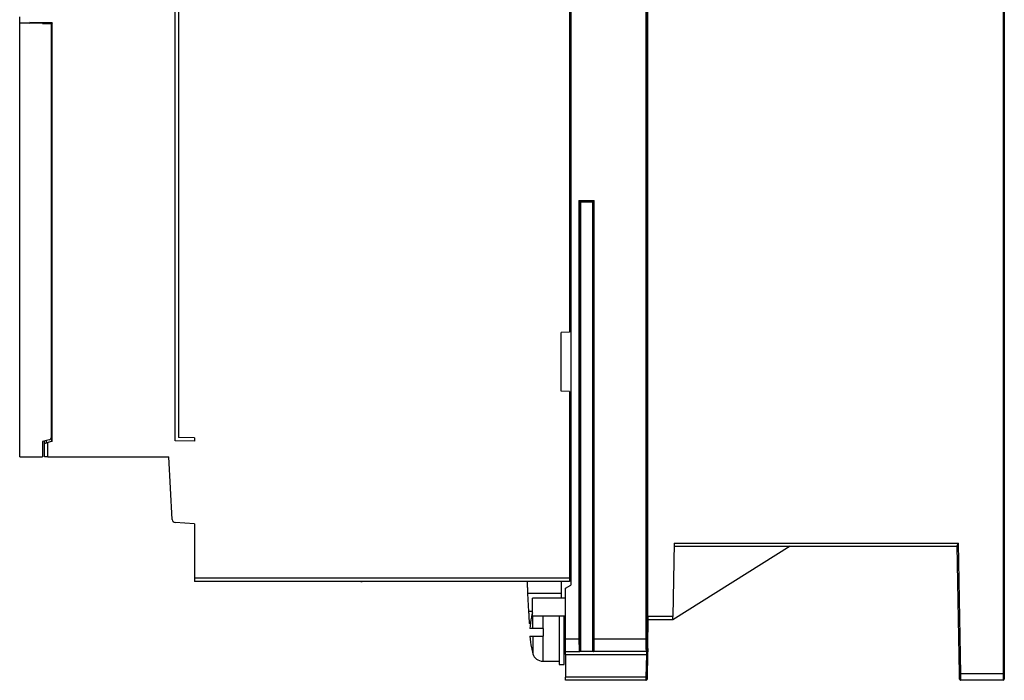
# Model space of a CAD drawing. Header units: inches. Extents: x 179 to 334, y 13 to 209.
# Tile 1 of 2: x 179 to 334, y 13 to 117. Entities that reach past the tile are written whole.
import ezdxf

# ---------------------------------------------------------------- set-up
doc = ezdxf.new("R2010")
doc.units = ezdxf.units.IN
doc.header["$MEASUREMENT"] = 0

# ---------------------------------------------------------------- blocks, each defined once
blk = doc.blocks.new('block 2')
at = {"color": 7, "lineweight": 25}
blk.add_open_spline([(269.17, 17.61), (269.19, 17.6), (269.21, 17.59), (269.23, 17.59), (269.26, 17.59), (269.28, 17.6), (269.3, 17.61)], degree=3, knots=[0, 0, 0, 0, 1, 1, 1, 2, 2, 2, 2], dxfattribs=at)
blk = doc.blocks.new('block 3')
at = {"color": 7, "lineweight": 25}
blk.add_open_spline([(266.95, 17.61), (266.98, 17.6), (267.01, 17.59), (267.03, 17.59), (267.05, 17.59), (267.07, 17.6), (267.09, 17.62)], degree=3, knots=[0, 0, 0, 0, 1, 1, 1, 2, 2, 2, 2], dxfattribs=at)
blk = doc.blocks.new('block 8')
at = {"color": 7, "lineweight": 25}
blk.add_open_spline([(326.64, 13.19), (326.65, 13.17), (326.67, 13.15), (326.68, 13.14), (326.7, 13.14), (326.73, 13.15), (326.75, 13.16)], degree=3, knots=[0, 0, 0, 0, 1, 1, 1, 2, 2, 2, 2], dxfattribs=at)
blk = doc.blocks.new('block 9')
at = {"color": 7, "lineweight": 25}
blk.add_lwpolyline([(326.68, 13.28), (326.67, 13.28)], dxfattribs=at)
blk = doc.blocks.new('block 10')
at = {"color": 7, "lineweight": 25}
blk.add_open_spline([(326.64, 13.26), (326.64, 13.26), (326.64, 13.26), (326.64, 13.26), (326.63, 13.25), (326.62, 13.27), (326.62, 13.28)], degree=3, knots=[0, 0, 0, 0, 1, 1, 1, 2, 2, 2, 2], dxfattribs=at)
blk = doc.blocks.new('block 11')
at = {"color": 7, "lineweight": 25}
blk.add_open_spline([(326.69, 13.14), (326.7, 13.14), (326.71, 13.13), (326.72, 13.12), (326.73, 13.11), (326.74, 13.11), (326.75, 13.1), (326.77, 13.1), (326.78, 13.09), (326.79, 13.09), (326.8, 13.09), (326.82, 13.09), (326.83, 13.09)], degree=3, knots=[0, 0, 0, 0, 1, 1, 1, 2, 2, 2, 3, 3, 3, 4, 4, 4, 4], dxfattribs=at)
blk = doc.blocks.new('block 12')
at = {"color": 7, "lineweight": 25}
blk.add_lwpolyline([(259.63, 23.18), (264.83, 23.18)], dxfattribs=at)
blk = doc.blocks.new('block 13')
at = {"color": 7, "lineweight": 25}
blk.add_lwpolyline([(264.83, 25.96), (259.63, 25.96)], dxfattribs=at)
blk = doc.blocks.new('block 14')
at = {"color": 7, "lineweight": 25}
blk.add_open_spline([(277.63, 13.28), (277.63, 13.28), (277.62, 13.29), (277.62, 13.3), (277.61, 13.3), (277.61, 13.31), (277.6, 13.33), (277.59, 13.34), (277.58, 13.36), (277.57, 13.38)], degree=3, knots=[0, 0, 0, 0, 1, 1, 1, 2, 2, 2, 3, 3, 3, 3], dxfattribs=at)
blk = doc.blocks.new('block 15')
at = {"color": 7, "lineweight": 25}
blk.add_open_spline([(277.43, 13.11), (277.44, 13.11), (277.45, 13.11), (277.46, 13.11), (277.48, 13.11), (277.49, 13.11), (277.5, 13.12), (277.51, 13.12), (277.53, 13.13), (277.54, 13.13), (277.55, 13.14), (277.56, 13.15), (277.57, 13.16)], degree=3, knots=[0, 0, 0, 0, 1, 1, 1, 2, 2, 2, 3, 3, 3, 4, 4, 4, 4], dxfattribs=at)
blk = doc.blocks.new('block 16')
at = {"color": 7, "lineweight": 25}
blk.add_open_spline([(277.62, 13.29), (277.62, 13.31), (277.62, 13.33), (277.62, 13.35), (277.62, 13.37), (277.62, 13.39), (277.62, 13.41), (277.62, 13.43), (277.62, 13.45), (277.62, 13.48), (277.62, 13.5), (277.62, 13.52), (277.62, 13.55)], degree=3, knots=[0, 0, 0, 0, 1, 1, 1, 2, 2, 2, 3, 3, 3, 4, 4, 4, 4], dxfattribs=at)
blk = doc.blocks.new('block 17')
at = {"color": 7, "lineweight": 25}
blk.add_open_spline([(277.5, 13.22), (277.52, 13.2), (277.53, 13.18), (277.54, 13.17), (277.55, 13.16), (277.56, 13.16), (277.57, 13.16), (277.58, 13.16), (277.59, 13.16), (277.6, 13.17), (277.6, 13.17), (277.61, 13.18), (277.62, 13.19)], degree=3, knots=[0, 0, 0, 0, 1, 1, 1, 2, 2, 2, 3, 3, 3, 4, 4, 4, 4], dxfattribs=at)
blk = doc.blocks.new('block 19')
at = {"color": 7, "lineweight": 25}
blk.add_lwpolyline([(263.83, 15.57), (264.63, 15.57)], dxfattribs=at)
blk = doc.blocks.new('block 20')
at = {"color": 7, "lineweight": 25}
blk.add_lwpolyline([(261.24, 16.07), (263.83, 16.07)], dxfattribs=at)
blk = doc.blocks.new('block 21')
at = {"color": 7, "lineweight": 25}
blk.add_open_spline([(259.7, 17.22), (259.9, 16.54), (260.53, 16.07), (261.24, 16.07)], degree=3, dxfattribs=at)
blk = doc.blocks.new('block 22')
at = {"color": 7, "lineweight": 25}
blk.add_open_spline([(259.47, 18.17), (259.54, 17.85), (259.61, 17.54), (259.7, 17.22)], degree=3, dxfattribs=at)
blk = doc.blocks.new('block 23')
at = {"color": 7, "lineweight": 25}
blk.add_open_spline([(259.63, 23.64), (259.57, 23.42), (259.52, 23.2), (259.47, 22.97)], degree=3, dxfattribs=at)
blk = doc.blocks.new('block 24')
at = {"color": 7, "lineweight": 25}
blk.add_lwpolyline([(264.63, 18.07), (264.83, 18.07)], dxfattribs=at)
blk = doc.blocks.new('block 25')
at = {"color": 7, "lineweight": 25}
blk.add_lwpolyline([(264.83, 23.07), (264.63, 23.07)], dxfattribs=at)
blk = doc.blocks.new('block 34')
at = {"color": 7, "lineweight": 25}
blk.add_lwpolyline([(277.63, 192.11), (277.63, 19.57)], dxfattribs=at)
blk = doc.blocks.new('block 35')
at = {"color": 7, "lineweight": 25}
blk.add_lwpolyline([(277.63, 19.57), (277.43, 19.57)], dxfattribs=at)
blk = doc.blocks.new('block 36')
at = {"color": 7, "lineweight": 25}
blk.add_lwpolyline([(277.43, 192.11), (277.43, 19.57)], dxfattribs=at)
blk = doc.blocks.new('block 39')
at = {"color": 7, "lineweight": 25}
blk.add_lwpolyline([(269.32, 19.57), (277.43, 19.57)], dxfattribs=at)
blk = doc.blocks.new('block 40')
at = {"color": 7, "lineweight": 25}
blk.add_lwpolyline([(269.32, 19.57), (269.32, 88.27)], dxfattribs=at)
blk = doc.blocks.new('block 41')
at = {"color": 7, "lineweight": 25}
blk.add_lwpolyline([(266.93, 88.27), (269.32, 88.27)], dxfattribs=at)
blk = doc.blocks.new('block 42')
at = {"color": 7, "lineweight": 25}
blk.add_lwpolyline([(266.93, 88.27), (266.93, 19.57)], dxfattribs=at)
blk = doc.blocks.new('block 43')
at = {"color": 7, "lineweight": 25}
blk.add_lwpolyline([(264.83, 19.57), (266.93, 19.57)], dxfattribs=at)
blk = doc.blocks.new('block 44')
at = {"color": 7, "lineweight": 25}
blk.add_lwpolyline([(264.83, 19.57), (264.83, 27.51)], dxfattribs=at)
blk = doc.blocks.new('block 45')
at = {"color": 7, "lineweight": 25}
blk.add_lwpolyline([(264.83, 27.51), (265.63, 27.97)], dxfattribs=at)
blk = doc.blocks.new('block 46')
at = {"color": 7, "lineweight": 25}
blk.add_lwpolyline([(265.63, 192.11), (265.63, 27.97)], dxfattribs=at)
blk = doc.blocks.new('block 55')
at = {"color": 7, "lineweight": 25}
blk.add_lwpolyline([(269.29, 17.57), (269.3, 17.62)], dxfattribs=at)
blk = doc.blocks.new('block 56')
at = {"color": 7, "lineweight": 25}
blk.add_open_spline([(277.43, 19.18), (277.43, 18.95), (277.43, 18.74), (277.44, 18.54), (277.44, 18.34), (277.44, 18.17), (277.44, 18.02), (277.44, 17.88), (277.45, 17.76), (277.45, 17.69), (277.46, 17.61), (277.46, 17.57), (277.46, 17.57)], degree=3, knots=[0, 0, 0, 0, 1, 1, 1, 2, 2, 2, 3, 3, 3, 4, 4, 4, 4], dxfattribs=at)
blk = doc.blocks.new('block 57')
at = {"color": 7, "lineweight": 25}
blk.add_lwpolyline([(277.46, 17.57), (269.29, 17.57)], dxfattribs=at)
blk = doc.blocks.new('block 58')
at = {"color": 7, "lineweight": 25}
blk.add_lwpolyline([(269.12, 19.57), (269.32, 19.57)], dxfattribs=at)
blk = doc.blocks.new('block 59')
at = {"color": 7, "lineweight": 25}
blk.add_lwpolyline([(269.12, 19.57), (269.12, 88.07)], dxfattribs=at)
blk = doc.blocks.new('block 60')
at = {"color": 7, "lineweight": 25}
blk.add_lwpolyline([(269.12, 88.07), (269.32, 88.27)], dxfattribs=at)
blk = doc.blocks.new('block 61')
at = {"color": 7, "lineweight": 25}
blk.add_lwpolyline([(266.96, 17.62), (266.96, 17.57)], dxfattribs=at)
blk = doc.blocks.new('block 62')
at = {"color": 7, "lineweight": 25}
blk.add_lwpolyline([(264.83, 17.57), (266.96, 17.57)], dxfattribs=at)
blk = doc.blocks.new('block 63')
at = {"color": 7, "lineweight": 25}
blk.add_lwpolyline([(264.83, 17.57), (264.83, 19.57)], dxfattribs=at)
blk = doc.blocks.new('block 64')
at = {"color": 7, "lineweight": 25}
blk.add_lwpolyline([(267.13, 88.07), (267.13, 19.57)], dxfattribs=at)
blk = doc.blocks.new('block 65')
at = {"color": 7, "lineweight": 25}
blk.add_lwpolyline([(267.13, 19.57), (267.13, 19.57), (267.12, 19.57), (267.1, 19.57), (267.07, 19.57), (267.04, 19.57), (267.01, 19.57), (266.97, 19.57), (266.93, 19.57)], dxfattribs=at)
blk = doc.blocks.new('block 66')
at = {"color": 7, "lineweight": 25}
blk.add_lwpolyline([(267.13, 88.07), (266.93, 88.27)], dxfattribs=at)
blk = doc.blocks.new('block 67')
at = {"color": 7, "lineweight": 25}
blk.add_lwpolyline([(183.63, 48.07), (183.63, 50.33)], dxfattribs=at)
blk = doc.blocks.new('block 68')
at = {"color": 7, "lineweight": 25}
blk.add_lwpolyline([(184.31, 50.53), (183.63, 50.33)], dxfattribs=at)
blk = doc.blocks.new('block 69')
at = {"color": 7, "lineweight": 25}
blk.add_lwpolyline([(184.31, 50.53), (184.31, 116.03)], dxfattribs=at)
blk = doc.blocks.new('block 70')
at = {"color": 7, "lineweight": 25}
blk.add_lwpolyline([(184.31, 116.11), (184.31, 116.03)], dxfattribs=at)
blk = doc.blocks.new('block 71')
at = {"color": 7, "lineweight": 25}
blk.add_lwpolyline([(184.31, 116.11), (180.82, 116.15)], dxfattribs=at)
blk = doc.blocks.new('block 72')
at = {"color": 7, "lineweight": 25}
blk.add_lwpolyline([(180.82, 116.15), (180.82, 116.06)], dxfattribs=at)
blk = doc.blocks.new('block 73')
at = {"color": 7, "lineweight": 25}
blk.add_lwpolyline([(179.23, 116.07), (180.82, 116.06)], dxfattribs=at)
blk = doc.blocks.new('block 74')
at = {"color": 7, "lineweight": 25}
blk.add_lwpolyline([(179.23, 116.07), (179.23, 117.02)], dxfattribs=at)
blk = doc.blocks.new('block 78')
at = {"color": 7, "lineweight": 25}
blk.add_lwpolyline([(203.63, 50.6), (203.63, 208.57)], dxfattribs=at)
blk = doc.blocks.new('block 79')
at = {"color": 7, "lineweight": 25}
blk.add_lwpolyline([(206.63, 50.54), (203.63, 50.6)], dxfattribs=at)
blk = doc.blocks.new('block 80')
at = {"color": 7, "lineweight": 25}
blk.add_lwpolyline([(206.63, 51.07), (206.63, 50.54)], dxfattribs=at)
blk = doc.blocks.new('block 81')
at = {"color": 7, "lineweight": 25}
blk.add_lwpolyline([(206.63, 51.07), (204.13, 51.11)], dxfattribs=at)
blk = doc.blocks.new('block 82')
at = {"color": 7, "lineweight": 25}
blk.add_lwpolyline([(204.13, 208.07), (204.13, 51.11)], dxfattribs=at)
blk = doc.blocks.new('block 90')
at = {"color": 7, "lineweight": 25}
blk.add_lwpolyline([(265.43, 149.72), (265.43, 67.62)], dxfattribs=at)
blk = doc.blocks.new('block 91')
at = {"color": 7, "lineweight": 25}
blk.add_lwpolyline([(265.43, 67.62), (264.13, 67.55)], dxfattribs=at)
blk = doc.blocks.new('block 92')
at = {"color": 7, "lineweight": 25}
blk.add_lwpolyline([(264.13, 58.39), (264.13, 67.55)], dxfattribs=at)
blk = doc.blocks.new('block 93')
at = {"color": 7, "lineweight": 25}
blk.add_lwpolyline([(265.43, 58.32), (264.13, 58.39)], dxfattribs=at)
blk = doc.blocks.new('block 94')
at = {"color": 7, "lineweight": 25}
blk.add_lwpolyline([(265.43, 58.32), (265.43, 29.07)], dxfattribs=at)
blk = doc.blocks.new('block 95')
at = {"color": 7, "lineweight": 25}
blk.add_lwpolyline([(265.43, 29.07), (206.63, 29.07)], dxfattribs=at)
blk = doc.blocks.new('block 96')
at = {"color": 7, "lineweight": 25}
blk.add_lwpolyline([(206.63, 37.57), (206.63, 29.07)], dxfattribs=at)
blk = doc.blocks.new('block 97')
at = {"color": 7, "lineweight": 25}
blk.add_lwpolyline([(206.63, 37.57), (203.61, 37.78)], dxfattribs=at)
blk = doc.blocks.new('block 98')
at = {"color": 7, "lineweight": 25}
blk.add_open_spline([(203.14, 38.25), (203.16, 38), (203.35, 37.8), (203.61, 37.78)], degree=3, dxfattribs=at)
blk = doc.blocks.new('block 99')
at = {"color": 7, "lineweight": 25}
blk.add_lwpolyline([(203.14, 38.25), (202.63, 48.07)], dxfattribs=at)
blk = doc.blocks.new('block 100')
at = {"color": 7, "lineweight": 25}
blk.add_lwpolyline([(183.63, 48.07), (202.63, 48.07)], dxfattribs=at)
blk = doc.blocks.new('block 113')
at = {"color": 7, "lineweight": 25}
blk.add_open_spline([(269.09, 17.77), (269.1, 17.77), (269.1, 17.79), (269.1, 17.83), (269.1, 17.86), (269.11, 17.92), (269.11, 17.98), (269.11, 18.12), (269.12, 18.3), (269.12, 18.49), (269.12, 18.67), (269.12, 18.86), (269.12, 19.05), (269.12, 19.23), (269.12, 19.41), (269.12, 19.57)], degree=3, knots=[0, 0, 0, 0, 1, 1, 1, 2, 2, 2, 3, 3, 3, 4, 4, 4, 5, 5, 5, 5], dxfattribs=at)
blk = doc.blocks.new('block 114')
at = {"color": 7, "lineweight": 25}
blk.add_open_spline([(269.18, 17.61), (269.17, 17.62), (269.16, 17.62), (269.15, 17.63), (269.13, 17.65), (269.12, 17.67), (269.11, 17.69), (269.1, 17.72), (269.1, 17.74), (269.09, 17.77)], degree=3, knots=[0, 0, 0, 0, 1, 1, 1, 2, 2, 2, 3, 3, 3, 3], dxfattribs=at)
blk = doc.blocks.new('block 115')
at = {"color": 7, "lineweight": 25}
blk.add_open_spline([(267.13, 19.57), (267.13, 19.41), (267.13, 19.23), (267.13, 19.05), (267.13, 18.86), (267.14, 18.67), (267.14, 18.49), (267.14, 18.3), (267.14, 18.12), (267.15, 17.98), (267.15, 17.92), (267.15, 17.86), (267.16, 17.83), (267.16, 17.79), (267.16, 17.77), (267.16, 17.77)], degree=3, knots=[0, 0, 0, 0, 1, 1, 1, 2, 2, 2, 3, 3, 3, 4, 4, 4, 5, 5, 5, 5], dxfattribs=at)
blk = doc.blocks.new('block 116')
at = {"color": 7, "lineweight": 25}
blk.add_open_spline([(267.16, 17.77), (267.16, 17.74), (267.16, 17.72), (267.15, 17.69), (267.14, 17.67), (267.12, 17.65), (267.1, 17.63), (267.1, 17.62), (267.09, 17.62), (267.08, 17.61)], degree=3, knots=[0, 0, 0, 0, 1, 1, 1, 2, 2, 2, 3, 3, 3, 3], dxfattribs=at)
blk = doc.blocks.new('block 117')
at = {"color": 7, "lineweight": 25}
blk.add_open_spline([(277.63, 19.57), (277.63, 19.24), (277.63, 18.96), (277.64, 18.73), (277.64, 18.49), (277.64, 18.31), (277.64, 18.18), (277.65, 18.04), (277.65, 17.95), (277.65, 17.88), (277.65, 17.85), (277.66, 17.82), (277.66, 17.8), (277.66, 17.78), (277.66, 17.77), (277.66, 17.77)], degree=3, knots=[0, 0, 0, 0, 1, 1, 1, 2, 2, 2, 3, 3, 3, 4, 4, 4, 5, 5, 5, 5], dxfattribs=at)
blk = doc.blocks.new('block 118')
at = {"color": 7, "lineweight": 25}
blk.add_open_spline([(277.46, 17.57), (277.57, 17.57), (277.66, 17.66), (277.66, 17.77)], degree=3, dxfattribs=at)
blk = doc.blocks.new('block 123')
at = {"color": 7, "lineweight": 25}
blk.add_lwpolyline([(184.23, 116.03), (184.31, 116.11)], dxfattribs=at)
blk = doc.blocks.new('block 124')
at = {"color": 7, "lineweight": 25}
blk.add_lwpolyline([(182.83, 116.04), (184.23, 116.03)], dxfattribs=at)
blk = doc.blocks.new('block 128')
at = {"color": 7, "lineweight": 25}
blk.add_lwpolyline([(267.13, 88.07), (269.12, 88.07)], dxfattribs=at)
blk = doc.blocks.new('block 130')
at = {"color": 7, "lineweight": 25}
blk.add_lwpolyline([(206.63, 29.07), (206.63, 28.57)], dxfattribs=at)
blk = doc.blocks.new('block 131')
at = {"color": 7, "lineweight": 25}
blk.add_lwpolyline([(265.43, 29.07), (265.43, 28.57)], dxfattribs=at)
blk = doc.blocks.new('block 132')
at = {"color": 7, "lineweight": 25}
blk.add_lwpolyline([(265.43, 28.57), (206.63, 28.57)], dxfattribs=at)
blk = doc.blocks.new('block 139')
at = {"color": 7, "lineweight": 25}
blk.add_open_spline([(183.13, 50.19), (183.13, 50.19), (183.35, 50.25), (183.63, 50.33)], degree=3, dxfattribs=at)
blk = doc.blocks.new('block 140')
at = {"color": 7, "lineweight": 25}
blk.add_lwpolyline([(183.13, 48.07), (183.13, 50.19)], dxfattribs=at)
blk = doc.blocks.new('block 141')
at = {"color": 7, "lineweight": 25}
blk.add_lwpolyline([(183.63, 48.07), (183.13, 48.07)], dxfattribs=at)
blk = doc.blocks.new('block 142')
at = {"color": 7, "lineweight": 25}
blk.add_lwpolyline([(183.13, 50.21), (183.13, 50.19)], dxfattribs=at)
blk = doc.blocks.new('block 143')
at = {"color": 7, "lineweight": 25}
blk.add_lwpolyline([(183.13, 50.21), (183.43, 50.29)], dxfattribs=at)
blk = doc.blocks.new('block 144')
at = {"color": 7, "lineweight": 25}
blk.add_lwpolyline([(183.43, 50.29), (184.23, 50.52)], dxfattribs=at)
blk = doc.blocks.new('block 145')
at = {"color": 7, "lineweight": 25}
blk.add_lwpolyline([(184.23, 50.52), (184.31, 50.53)], dxfattribs=at)
blk = doc.blocks.new('block 146')
at = {"color": 7, "lineweight": 25}
blk.add_lwpolyline([(184.23, 116.03), (184.23, 115.98)], dxfattribs=at)
blk = doc.blocks.new('block 147')
at = {"color": 7, "lineweight": 25}
blk.add_lwpolyline([(184.23, 51.22), (184.23, 50.52)], dxfattribs=at)
blk = doc.blocks.new('block 148')
at = {"color": 7, "lineweight": 25}
blk.add_lwpolyline([(184.23, 116.03), (184.31, 116.03)], dxfattribs=at)
blk = doc.blocks.new('block 153')
at = {"color": 7, "lineweight": 25}
blk.add_lwpolyline([(267.16, 88.04), (267.13, 88.07)], dxfattribs=at)
blk = doc.blocks.new('block 154')
at = {"color": 7, "lineweight": 25}
blk.add_lwpolyline([(267.16, 88.04), (267.16, 17.77)], dxfattribs=at)
blk = doc.blocks.new('block 155')
at = {"color": 7, "lineweight": 25}
blk.add_lwpolyline([(269.09, 17.77), (269.09, 88.04)], dxfattribs=at)
blk = doc.blocks.new('block 156')
at = {"color": 7, "lineweight": 25}
blk.add_lwpolyline([(269.09, 88.04), (269.12, 88.07)], dxfattribs=at)
blk = doc.blocks.new('block 157')
at = {"color": 7, "lineweight": 25}
blk.add_lwpolyline([(277.66, 17.77), (277.72, 17.77)], dxfattribs=at)
blk = doc.blocks.new('block 167')
at = {"color": 7, "lineweight": 25}
blk.add_lwpolyline([(277.72, 18.07), (277.72, 184.1)], dxfattribs=at)
blk = doc.blocks.new('block 168')
at = {"color": 7, "lineweight": 25}
blk.add_lwpolyline([(277.72, 18.07), (277.71, 17.77)], dxfattribs=at)
blk = doc.blocks.new('block 170')
at = {"color": 7, "lineweight": 25}
blk.add_lwpolyline([(269.09, 88.04), (267.16, 88.04)], dxfattribs=at)
blk = doc.blocks.new('block 173')
at = {"color": 7, "lineweight": 25}
blk.add_lwpolyline([(265.63, 114.52), (265.43, 114.52)], dxfattribs=at)
blk = doc.blocks.new('block 174')
at = {"color": 7, "lineweight": 25}
blk.add_lwpolyline([(265.63, 91.12), (265.43, 91.12)], dxfattribs=at)
blk = doc.blocks.new('block 175')
at = {"color": 7, "lineweight": 25}
blk.add_lwpolyline([(265.43, 30.12), (265.63, 30.12)], dxfattribs=at)
blk = doc.blocks.new('block 176')
at = {"color": 7, "lineweight": 25}
blk.add_lwpolyline([(183.43, 50.29), (183.43, 50.63)], dxfattribs=at)
blk = doc.blocks.new('block 177')
at = {"color": 7, "lineweight": 25}
blk.add_lwpolyline([(183.13, 50.21), (183.13, 50.55)], dxfattribs=at)
blk = doc.blocks.new('block 178')
at = {"color": 7, "lineweight": 25}
blk.add_lwpolyline([(265.43, 101.22), (265.63, 101.22)], dxfattribs=at)
blk = doc.blocks.new('block 179')
at = {"color": 7, "lineweight": 25}
blk.add_open_spline([(265.63, 101.26), (265.58, 101.28), (265.52, 101.29), (265.43, 101.31)], degree=3, dxfattribs=at)
blk = doc.blocks.new('block 180')
at = {"color": 7, "lineweight": 25}
blk.add_open_spline([(265.43, 92.83), (265.52, 92.85), (265.58, 92.86), (265.63, 92.88)], degree=3, dxfattribs=at)
blk = doc.blocks.new('block 181')
at = {"color": 7, "lineweight": 25}
blk.add_lwpolyline([(265.63, 92.92), (265.43, 92.92)], dxfattribs=at)
blk = doc.blocks.new('block 182')
at = {"color": 7, "lineweight": 25}
blk.add_lwpolyline([(265.63, 102.07), (265.43, 102.07)], dxfattribs=at)
blk = doc.blocks.new('block 183')
at = {"color": 7, "lineweight": 25}
blk.add_lwpolyline([(265.63, 92.07), (265.43, 92.07)], dxfattribs=at)
blk = doc.blocks.new('block 184')
at = {"color": 7, "lineweight": 25}
blk.add_open_spline([(277.71, 17.77), (277.71, 17.72), (277.69, 17.67), (277.65, 17.63), (277.62, 17.59), (277.56, 17.57), (277.51, 17.57)], degree=3, knots=[0, 0, 0, 0, 1, 1, 1, 2, 2, 2, 2], dxfattribs=at)
blk = doc.blocks.new('block 185')
at = {"color": 7, "lineweight": 25}
blk.add_lwpolyline([(277.46, 17.57), (277.51, 17.57)], dxfattribs=at)
blk = doc.blocks.new('block 186')
at = {"color": 7, "lineweight": 25}
blk.add_lwpolyline([(269.29, 17.57), (266.96, 17.57)], dxfattribs=at)
blk = doc.blocks.new('block 187')
at = {"color": 7, "lineweight": 25}
blk.add_lwpolyline([(208.93, 28.57), (208.93, 28.57)], dxfattribs=at)
blk = doc.blocks.new('block 188')
at = {"color": 7, "lineweight": 25}
blk.add_lwpolyline([(208.93, 28.57), (207.93, 28.57)], dxfattribs=at)
blk = doc.blocks.new('block 189')
at = {"color": 7, "lineweight": 25}
blk.add_lwpolyline([(207.93, 28.57), (207.93, 28.57)], dxfattribs=at)
blk = doc.blocks.new('block 192')
at = {"color": 7, "lineweight": 25}
blk.add_lwpolyline([(281.64, 23.07), (277.8, 23.07)], dxfattribs=at)
blk = doc.blocks.new('block 196')
at = {"color": 7, "lineweight": 25}
blk.add_lwpolyline([(333.43, 203.07), (333.43, 14.07)], dxfattribs=at)
blk = doc.blocks.new('block 197')
at = {"color": 7, "lineweight": 25}
blk.add_lwpolyline([(333.43, 14.07), (326.81, 14.07)], dxfattribs=at)
blk = doc.blocks.new('block 198')
at = {"color": 7, "lineweight": 25}
blk.add_lwpolyline([(326.81, 14.07), (326.45, 34.57)], dxfattribs=at)
blk = doc.blocks.new('block 199')
at = {"color": 7, "lineweight": 25}
blk.add_lwpolyline([(281.84, 34.57), (326.45, 34.57)], dxfattribs=at)
blk = doc.blocks.new('block 200')
at = {"color": 7, "lineweight": 25}
blk.add_lwpolyline([(281.84, 34.57), (281.64, 23.07)], dxfattribs=at)
blk = doc.blocks.new('block 201')
at = {"color": 7, "lineweight": 25}
blk.add_lwpolyline([(277.72, 18.07), (277.8, 23.07)], dxfattribs=at)
blk = doc.blocks.new('block 202')
at = {"color": 7, "lineweight": 25}
blk.add_lwpolyline([(333.43, 14.07), (333.43, 13.07)], dxfattribs=at)
blk = doc.blocks.new('block 203')
at = {"color": 7, "lineweight": 25}
blk.add_lwpolyline([(333.43, 13.07), (326.82, 13.07)], dxfattribs=at)
blk = doc.blocks.new('block 204')
at = {"color": 7, "lineweight": 25}
blk.add_open_spline([(326.82, 13.07), (326.82, 13.07), (326.82, 13.1), (326.82, 13.15), (326.82, 13.2), (326.82, 13.27), (326.82, 13.36), (326.82, 13.46), (326.82, 13.57), (326.82, 13.69), (326.81, 13.81), (326.81, 13.94), (326.81, 14.07)], degree=3, knots=[0, 0, 0, 0, 1, 1, 1, 2, 2, 2, 3, 3, 3, 4, 4, 4, 4], dxfattribs=at)
blk = doc.blocks.new('block 205')
at = {"color": 7, "lineweight": 25}
blk.add_lwpolyline([(326.61, 14.07), (326.81, 14.07)], dxfattribs=at)
blk = doc.blocks.new('block 206')
at = {"color": 7, "lineweight": 25}
blk.add_lwpolyline([(326.61, 14.07), (326.26, 34.17)], dxfattribs=at)
blk = doc.blocks.new('block 207')
at = {"color": 7, "lineweight": 25}
blk.add_open_spline([(326.26, 34.17), (326.26, 34.18), (326.26, 34.19), (326.26, 34.2), (326.26, 34.21), (326.27, 34.22), (326.27, 34.23), (326.27, 34.24), (326.28, 34.25), (326.28, 34.27), (326.29, 34.28), (326.3, 34.29), (326.3, 34.31), (326.31, 34.32), (326.32, 34.34), (326.33, 34.36), (326.34, 34.37), (326.34, 34.39), (326.35, 34.41), (326.36, 34.42), (326.38, 34.44), (326.39, 34.46), (326.4, 34.48), (326.4, 34.49), (326.41, 34.51), (326.43, 34.53), (326.44, 34.55), (326.45, 34.57)], degree=3, knots=[0, 0, 0, 0, 1, 1, 1, 2, 2, 2, 3, 3, 3, 4, 4, 4, 5, 5, 5, 6, 6, 6, 7, 7, 7, 8, 8, 8, 9, 9, 9, 9], dxfattribs=at)
blk = doc.blocks.new('block 208')
at = {"color": 7, "lineweight": 25}
blk.add_open_spline([(326.62, 13.31), (326.62, 13.31), (326.62, 13.31), (326.62, 13.32), (326.62, 13.34), (326.62, 13.41), (326.62, 13.49), (326.62, 13.54), (326.62, 13.59), (326.62, 13.64), (326.62, 13.7), (326.62, 13.76), (326.61, 13.83), (326.61, 13.9), (326.61, 13.99), (326.61, 14.07)], degree=3, knots=[0, 0, 0, 0, 1, 1, 1, 2, 2, 2, 3, 3, 3, 4, 4, 4, 5, 5, 5, 5], dxfattribs=at)
blk = doc.blocks.new('block 209')
at = {"color": 7, "lineweight": 25}
blk.add_open_spline([(326.62, 13.27), (326.63, 13.16), (326.72, 13.07), (326.82, 13.07)], degree=3, dxfattribs=at)
blk = doc.blocks.new('block 210')
at = {"color": 7, "lineweight": 25}
blk.add_lwpolyline([(281.83, 34.07), (326.26, 34.07)], dxfattribs=at)
blk = doc.blocks.new('block 212')
at = {"color": 7, "lineweight": 25}
blk.add_lwpolyline([(333.63, 203.07), (333.63, 14.07)], dxfattribs=at)
blk = doc.blocks.new('block 213')
at = {"color": 7, "lineweight": 25}
blk.add_lwpolyline([(333.63, 14.07), (333.43, 14.07)], dxfattribs=at)
blk = doc.blocks.new('block 214')
at = {"color": 7, "lineweight": 25}
blk.add_lwpolyline([(333.63, 14.07), (333.63, 13.27)], dxfattribs=at)
blk = doc.blocks.new('block 215')
at = {"color": 7, "lineweight": 25}
blk.add_open_spline([(333.43, 13.07), (333.54, 13.07), (333.63, 13.16), (333.63, 13.27)], degree=3, dxfattribs=at)
blk = doc.blocks.new('block 233')
at = {"color": 7, "lineweight": 25}
blk.add_lwpolyline([(281.63, 22.57), (277.79, 22.57)], dxfattribs=at)
blk = doc.blocks.new('block 234')
at = {"color": 7, "lineweight": 25}
blk.add_open_spline([(281.63, 22.57), (281.63, 22.57), (281.63, 22.58), (281.63, 22.61), (281.63, 22.63), (281.63, 22.67), (281.63, 22.72), (281.63, 22.77), (281.63, 22.82), (281.63, 22.89), (281.63, 22.95), (281.64, 23.01), (281.64, 23.07)], degree=3, knots=[0, 0, 0, 0, 1, 1, 1, 2, 2, 2, 3, 3, 3, 4, 4, 4, 4], dxfattribs=at)
blk = doc.blocks.new('block 241')
at = {"color": 7, "lineweight": 25}
blk.add_lwpolyline([(265.43, 29.93), (265.63, 29.93)], dxfattribs=at)
blk = doc.blocks.new('block 247')
at = {"color": 7, "lineweight": 25}
blk.add_lwpolyline([(259.63, 24.57), (259.63, 25.96)], dxfattribs=at)
blk = doc.blocks.new('block 248')
at = {"color": 7, "lineweight": 25}
blk.add_lwpolyline([(259.63, 23.18), (259.63, 24.57)], dxfattribs=at)
blk = doc.blocks.new('block 255')
at = {"color": 7, "lineweight": 25}
blk.add_open_spline([(277.51, 17.57), (277.51, 17.57), (277.51, 17.52), (277.51, 17.43), (277.5, 17.35), (277.5, 17.22), (277.5, 17.1)], degree=3, knots=[0, 0, 0, 0, 1, 1, 1, 2, 2, 2, 2], dxfattribs=at)
blk = doc.blocks.new('block 256')
at = {"color": 7, "lineweight": 25}
blk.add_lwpolyline([(264.83, 17.1), (277.5, 17.1)], dxfattribs=at)
blk = doc.blocks.new('block 257')
at = {"color": 7, "lineweight": 25}
blk.add_lwpolyline([(277.46, 17.57), (277.51, 17.57)], dxfattribs=at)
blk = doc.blocks.new('block 258')
at = {"color": 7, "lineweight": 25}
blk.add_lwpolyline([(264.83, 17.1), (264.83, 17.57)], dxfattribs=at)
blk = doc.blocks.new('block 259')
at = {"color": 7, "lineweight": 25}
blk.add_open_spline([(277.5, 17.1), (277.57, 17.09), (277.63, 17.09), (277.7, 17.1)], degree=3, dxfattribs=at)
blk = doc.blocks.new('block 260')
at = {"color": 7, "lineweight": 25}
blk.add_open_spline([(277.71, 17.72), (277.71, 17.69), (277.71, 17.65), (277.71, 17.61), (277.71, 17.57), (277.71, 17.52), (277.7, 17.47), (277.7, 17.43), (277.7, 17.37), (277.7, 17.31), (277.7, 17.25), (277.7, 17.18), (277.7, 17.1)], degree=3, knots=[0, 0, 0, 0, 1, 1, 1, 2, 2, 2, 3, 3, 3, 4, 4, 4, 4], dxfattribs=at)
blk = doc.blocks.new('block 270')
at = {"color": 7, "lineweight": 25}
blk.add_lwpolyline([(277.5, 17.1), (277.44, 13.54)], dxfattribs=at)
blk = doc.blocks.new('block 271')
at = {"color": 7, "lineweight": 25}
blk.add_lwpolyline([(277.44, 13.54), (264.83, 13.54)], dxfattribs=at)
blk = doc.blocks.new('block 272')
at = {"color": 7, "lineweight": 25}
blk.add_lwpolyline([(264.83, 17.1), (264.83, 13.54)], dxfattribs=at)
blk = doc.blocks.new('block 273')
at = {"color": 7, "lineweight": 25}
blk.add_open_spline([(277.44, 13.54), (277.5, 13.54), (277.57, 13.54), (277.64, 13.55)], degree=3, dxfattribs=at)
blk = doc.blocks.new('block 274')
at = {"color": 7, "lineweight": 25}
blk.add_lwpolyline([(277.7, 17.1), (277.64, 13.55)], dxfattribs=at)
blk = doc.blocks.new('block 275')
at = {"color": 7, "lineweight": 25}
blk.add_open_spline([(277.44, 13.54), (277.43, 13.42), (277.43, 13.3), (277.43, 13.21), (277.43, 13.12), (277.43, 13.07), (277.43, 13.07)], degree=3, knots=[0, 0, 0, 0, 1, 1, 1, 2, 2, 2, 2], dxfattribs=at)
blk = doc.blocks.new('block 276')
at = {"color": 7, "lineweight": 25}
blk.add_lwpolyline([(277.43, 13.07), (264.83, 13.07)], dxfattribs=at)
blk = doc.blocks.new('block 277')
at = {"color": 7, "lineweight": 25}
blk.add_lwpolyline([(264.83, 13.07), (264.83, 13.54)], dxfattribs=at)
blk = doc.blocks.new('block 281')
at = {"color": 7, "lineweight": 25}
blk.add_open_spline([(277.43, 13.07), (277.54, 13.07), (277.63, 13.16), (277.63, 13.27)], degree=3, dxfattribs=at)
blk = doc.blocks.new('block 282')
at = {"color": 7, "lineweight": 25}
blk.add_open_spline([(277.64, 13.55), (277.64, 13.52), (277.64, 13.5), (277.63, 13.47), (277.63, 13.44), (277.63, 13.41), (277.63, 13.38), (277.63, 13.32), (277.63, 13.27), (277.63, 13.27)], degree=3, knots=[0, 0, 0, 0, 1, 1, 1, 2, 2, 2, 3, 3, 3, 3], dxfattribs=at)
blk = doc.blocks.new('block 287')
at = {"color": 7, "lineweight": 25}
blk.add_lwpolyline([(326.61, 14.07), (326.55, 17.57)], dxfattribs=at)
blk = doc.blocks.new('block 296')
at = {"color": 7, "lineweight": 25}
blk.add_lwpolyline([(263.83, 23.18), (263.83, 15.57)], dxfattribs=at)
blk = doc.blocks.new('block 297')
at = {"color": 7, "lineweight": 25}
blk.add_lwpolyline([(264.63, 20.57), (264.63, 23.18)], dxfattribs=at)
blk = doc.blocks.new('block 298')
at = {"color": 7, "lineweight": 25}
blk.add_lwpolyline([(264.63, 15.57), (264.63, 20.57)], dxfattribs=at)
blk = doc.blocks.new('block 299')
at = {"color": 7, "lineweight": 25}
blk.add_lwpolyline([(261.33, 21.17), (261.24, 21.17)], dxfattribs=at)
blk = doc.blocks.new('block 300')
at = {"color": 7, "lineweight": 25}
blk.add_lwpolyline([(261.24, 19.97), (261.33, 19.97)], dxfattribs=at)
blk = doc.blocks.new('block 301')
at = {"color": 7, "lineweight": 25}
blk.add_lwpolyline([(261.33, 21.17), (261.33, 19.97)], dxfattribs=at)
blk = doc.blocks.new('block 302')
at = {"color": 7, "lineweight": 25}
blk.add_open_spline([(259.7, 19.97), (259.72, 19.97), (259.73, 19.97), (259.74, 19.97), (259.76, 19.97), (259.78, 19.97), (259.79, 19.97), (259.81, 19.97), (259.83, 19.97), (259.85, 19.97), (259.87, 19.97), (259.9, 19.97), (259.92, 19.97), (259.97, 19.97), (260.02, 19.97), (260.08, 19.97), (260.14, 19.97), (260.21, 19.97), (260.28, 19.97), (260.34, 19.97), (260.42, 19.97), (260.49, 19.97), (260.57, 19.97), (260.65, 19.97), (260.73, 19.97), (260.81, 19.97), (260.9, 19.97), (260.98, 19.97), (261.07, 19.97), (261.15, 19.97), (261.24, 19.97)], degree=3, knots=[0, 0, 0, 0, 1, 1, 1, 2, 2, 2, 3, 3, 3, 4, 4, 4, 5, 5, 5, 6, 6, 6, 7, 7, 7, 8, 8, 8, 9, 9, 9, 10, 10, 10, 10], dxfattribs=at)
blk = doc.blocks.new('block 303')
at = {"color": 7, "lineweight": 25}
blk.add_open_spline([(261.24, 21.17), (261.2, 21.17), (261.15, 21.17), (261.11, 21.17), (261.07, 21.17), (261.03, 21.17), (260.98, 21.17), (260.94, 21.17), (260.9, 21.17), (260.86, 21.17), (260.81, 21.17), (260.77, 21.17), (260.73, 21.17), (260.65, 21.17), (260.57, 21.17), (260.5, 21.17), (260.42, 21.17), (260.35, 21.17), (260.28, 21.17), (260.21, 21.17), (260.14, 21.17), (260.09, 21.17), (260.03, 21.17), (259.97, 21.17), (259.92, 21.17), (259.87, 21.17), (259.83, 21.17), (259.79, 21.17), (259.76, 21.17), (259.73, 21.17), (259.7, 21.17)], degree=3, knots=[0, 0, 0, 0, 1, 1, 1, 2, 2, 2, 3, 3, 3, 4, 4, 4, 5, 5, 5, 6, 6, 6, 7, 7, 7, 8, 8, 8, 9, 9, 9, 10, 10, 10, 10], dxfattribs=at)
blk = doc.blocks.new('block 305')
at = {"color": 7, "lineweight": 25}
blk.add_lwpolyline([(259.47, 18.17), (259.48, 18.17)], dxfattribs=at)
blk = doc.blocks.new('block 306')
at = {"color": 7, "lineweight": 25}
blk.add_open_spline([(259.25, 19.97), (259.28, 19.37), (259.35, 18.76), (259.48, 18.17)], degree=3, dxfattribs=at)
blk = doc.blocks.new('block 307')
at = {"color": 7, "lineweight": 25}
blk.add_lwpolyline([(259.25, 19.97), (259.7, 19.97)], dxfattribs=at)
blk = doc.blocks.new('block 308')
at = {"color": 7, "lineweight": 25}
blk.add_open_spline([(259.48, 22.97), (259.35, 22.38), (259.28, 21.78), (259.25, 21.17)], degree=3, dxfattribs=at)
blk = doc.blocks.new('block 309')
at = {"color": 7, "lineweight": 25}
blk.add_lwpolyline([(259.48, 22.97), (259.47, 22.97)], dxfattribs=at)
blk = doc.blocks.new('block 310')
at = {"color": 7, "lineweight": 25}
blk.add_lwpolyline([(259.7, 21.17), (259.25, 21.17)], dxfattribs=at)
blk = doc.blocks.new('block 311')
at = {"color": 7, "lineweight": 25}
blk.add_lwpolyline([(300.03, 34.07), (281.63, 22.57)], dxfattribs=at)
blk = doc.blocks.new('block 312')
at = {"color": 7, "lineweight": 25}
blk.add_open_spline([(258.78, 28.57), (258.78, 28.57), (258.78, 28.53), (258.79, 28.44), (258.79, 28.35), (258.8, 28.2), (258.81, 28.02), (258.82, 27.84), (258.83, 27.62), (258.84, 27.38), (258.86, 27.15), (258.87, 26.9), (258.88, 26.68)], degree=3, knots=[0, 0, 0, 0, 1, 1, 1, 2, 2, 2, 3, 3, 3, 4, 4, 4, 4], dxfattribs=at)
blk = doc.blocks.new('block 313')
at = {"color": 7, "lineweight": 25}
blk.add_lwpolyline([(264.13, 26.68), (258.88, 26.68)], dxfattribs=at)
blk = doc.blocks.new('block 314')
at = {"color": 7, "lineweight": 25}
blk.add_lwpolyline([(264.13, 28.57), (264.13, 26.68)], dxfattribs=at)
blk = doc.blocks.new('block 315')
at = {"color": 7, "lineweight": 25}
blk.add_lwpolyline([(258.88, 26.68), (259.03, 23.87)], dxfattribs=at)
blk = doc.blocks.new('block 316')
at = {"color": 7, "lineweight": 25}
blk.add_lwpolyline([(264.13, 26.68), (264.13, 25.96)], dxfattribs=at)
blk = doc.blocks.new('block 317')
at = {"color": 7, "lineweight": 25}
blk.add_lwpolyline([(259.32, 21.97), (259.13, 21.97)], dxfattribs=at)
blk = doc.blocks.new('block 318')
at = {"color": 7, "lineweight": 25}
blk.add_open_spline([(259.03, 23.87), (259.04, 23.64), (259.05, 23.39), (259.07, 23.16), (259.08, 22.93), (259.09, 22.7), (259.1, 22.52), (259.11, 22.34), (259.12, 22.19), (259.12, 22.1), (259.13, 22.01), (259.13, 21.97), (259.13, 21.97)], degree=3, knots=[0, 0, 0, 0, 1, 1, 1, 2, 2, 2, 3, 3, 3, 4, 4, 4, 4], dxfattribs=at)
blk = doc.blocks.new('block 334')
at = {"color": 7, "lineweight": 25}
blk.add_open_spline([(232.74, 28.57), (232.79, 28.57), (232.84, 28.57), (232.87, 28.57), (232.9, 28.57), (232.91, 28.57), (232.91, 28.57)], degree=3, knots=[0, 0, 0, 0, 1, 1, 1, 2, 2, 2, 2], dxfattribs=at)
blk = doc.blocks.new('block 335')
at = {"color": 7, "lineweight": 25}
blk.add_open_spline([(206.63, 50.98), (206.63, 50.98), (206.63, 50.98), (206.63, 50.98), (206.63, 50.97), (206.63, 50.97), (206.63, 50.96), (206.63, 50.95), (206.63, 50.94), (206.63, 50.93), (206.63, 50.92), (206.63, 50.9), (206.63, 50.88)], degree=3, knots=[0, 0, 0, 0, 1, 1, 1, 2, 2, 2, 3, 3, 3, 4, 4, 4, 4], dxfattribs=at)
blk = doc.blocks.new('block 336')
at = {"color": 7, "lineweight": 25}
blk.add_open_spline([(326.47, 22.13), (326.47, 22.37), (326.46, 22.56), (326.46, 22.71), (326.46, 22.86), (326.46, 22.97), (326.45, 23.04), (326.45, 23.12), (326.45, 23.17), (326.45, 23.21), (326.45, 23.25), (326.45, 23.27), (326.45, 23.27)], degree=3, knots=[0, 0, 0, 0, 1, 1, 1, 2, 2, 2, 3, 3, 3, 4, 4, 4, 4], dxfattribs=at)
blk = doc.blocks.new('block 337')
at = {"color": 7, "lineweight": 25}
blk.add_lwpolyline([(179.23, 48.07), (179.23, 116.07)], dxfattribs=at)
blk = doc.blocks.new('block 338')
at = {"color": 7, "lineweight": 25}
blk.add_lwpolyline([(182.83, 116.01), (182.83, 116.07)], dxfattribs=at)
blk = doc.blocks.new('block 339')
at = {"color": 7, "lineweight": 25}
blk.add_lwpolyline([(182.83, 116.01), (184.23, 115.98)], dxfattribs=at)
blk = doc.blocks.new('block 340')
at = {"color": 7, "lineweight": 25}
blk.add_lwpolyline([(184.23, 51.23), (184.23, 115.98)], dxfattribs=at)
blk = doc.blocks.new('block 341')
at = {"color": 7, "lineweight": 25}
blk.add_open_spline([(183.86, 50.75), (184.08, 50.8), (184.23, 51), (184.23, 51.23)], degree=3, dxfattribs=at)
blk = doc.blocks.new('block 342')
at = {"color": 7, "lineweight": 25}
blk.add_lwpolyline([(183.86, 50.75), (182.83, 50.47)], dxfattribs=at)
blk = doc.blocks.new('block 343')
at = {"color": 7, "lineweight": 25}
blk.add_lwpolyline([(182.83, 50.47), (182.83, 48.07)], dxfattribs=at)
blk = doc.blocks.new('block 344')
at = {"color": 7, "lineweight": 25}
blk.add_lwpolyline([(179.23, 48.07), (182.83, 48.07)], dxfattribs=at)
blk = doc.blocks.new('block 345')
at = {"color": 7, "lineweight": 25}
blk.add_lwpolyline([(179.23, 116.07), (182.83, 116.07)], dxfattribs=at)
blk = doc.blocks.new('block 346')
at = {"color": 253, "lineweight": 25}
blk.add_open_spline([(269.3, 17.62), (269.3, 17.62), (269.3, 17.62), (269.3, 17.63), (269.3, 17.65), (269.31, 17.72), (269.31, 17.79), (269.31, 17.86), (269.31, 17.94), (269.31, 18.03), (269.31, 18.11), (269.32, 18.21), (269.32, 18.32), (269.32, 18.51), (269.32, 18.72), (269.32, 18.96), (269.32, 19.15), (269.32, 19.36), (269.32, 19.57)], degree=3, knots=[0, 0, 0, 0, 1, 1, 1, 2, 2, 2, 3, 3, 3, 4, 4, 4, 5, 5, 5, 6, 6, 6, 6], dxfattribs=at)
blk = doc.blocks.new('block 347')
at = {"color": 253, "lineweight": 25}
blk.add_open_spline([(277.43, 19.57), (277.43, 19.44), (277.43, 19.31), (277.43, 19.18)], degree=3, dxfattribs=at)
blk = doc.blocks.new('block 348')
at = {"color": 253, "lineweight": 25}
blk.add_open_spline([(266.93, 19.57), (266.93, 19.36), (266.93, 19.15), (266.93, 18.96), (266.93, 18.72), (266.94, 18.51), (266.94, 18.32), (266.94, 18.21), (266.94, 18.11), (266.94, 18.03), (266.94, 17.94), (266.95, 17.86), (266.95, 17.79), (266.95, 17.72), (266.95, 17.65), (266.95, 17.63), (266.96, 17.62), (266.96, 17.62), (266.96, 17.62)], degree=3, knots=[0, 0, 0, 0, 1, 1, 1, 2, 2, 2, 3, 3, 3, 4, 4, 4, 5, 5, 5, 6, 6, 6, 6], dxfattribs=at)
blk = doc.blocks.new('block 356')
at = {"color": 253, "lineweight": 25}
blk.add_lwpolyline([(261.24, 23.18), (261.24, 21.17)], dxfattribs=at)
blk = doc.blocks.new('block 357')
at = {"color": 253, "lineweight": 25}
blk.add_lwpolyline([(261.24, 19.97), (261.24, 16.07)], dxfattribs=at)
blk = doc.blocks.new('block 358')
at = {"color": 253, "lineweight": 25}
blk.add_lwpolyline([(259.7, 19.97), (259.7, 17.22)], dxfattribs=at)
blk = doc.blocks.new('block 359')
at = {"color": 253, "lineweight": 25}
blk.add_lwpolyline([(259.7, 21.17), (259.7, 23.18)], dxfattribs=at)
blk = doc.blocks.new('block 360')
at = {"color": 253, "lineweight": 25}
blk.add_lwpolyline([(259.63, 23.87), (259.03, 23.87)], dxfattribs=at)
blk = doc.blocks.new('block 361')
at = {"color": 253, "lineweight": 25}
blk.add_open_spline([(277.43, 13.07), (277.43, 13.08), (277.43, 13.08), (277.43, 13.11), (277.43, 13.13), (277.43, 13.16), (277.43, 13.19)], degree=3, knots=[0, 0, 0, 0, 1, 1, 1, 2, 2, 2, 2], dxfattribs=at)

msp = doc.modelspace()

# ---------------------------------------------------------------- block references
for name in ['block 78', 'block 82', 'block 196', 'block 212', 'block 46', 'block 36', 'block 34', 'block 167', 'block 90', 'block 74', 'block 73', 'block 337', 'block 345', 'block 71', 'block 72', 'block 338', 'block 124', 'block 339', 'block 123', 'block 146', 'block 148', 'block 340', 'block 70', 'block 69', 'block 173', 'block 182', 'block 179', 'block 178', 'block 181', 'block 180', 'block 183', 'block 174', 'block 41', 'block 42', 'block 66', 'block 64', 'block 128', 'block 153', 'block 154', 'block 170', 'block 156', 'block 155', 'block 60', 'block 59', 'block 40', 'block 91', 'block 92', 'block 93', 'block 94', 'block 341', 'block 147', 'block 81', 'block 80', 'block 335', 'block 342', 'block 343', 'block 177', 'block 139', 'block 143', 'block 142', 'block 140', 'block 176', 'block 144', 'block 68', 'block 67', 'block 145', 'block 79', 'block 344', 'block 141', 'block 100', 'block 99', 'block 98', 'block 97', 'block 96', 'block 311', 'block 200', 'block 210', 'block 199', 'block 207', 'block 206', 'block 198', 'block 175', 'block 241', 'block 95', 'block 130', 'block 132', 'block 188', 'block 189', 'block 187', 'block 334', 'block 312', 'block 314', 'block 45', 'block 131', 'block 313', 'block 315', 'block 316', 'block 44', 'block 13', 'block 247', 'block 318', 'block 360', 'block 23', 'block 248', 'block 12', 'block 359', 'block 356', 'block 296', 'block 297', 'block 336', 'block 317', 'block 308', 'block 309', 'block 25', 'block 201', 'block 233', 'block 192', 'block 234', 'block 310', 'block 303', 'block 299', 'block 301', 'block 298', 'block 306', 'block 307', 'block 302', 'block 358', 'block 300', 'block 357', 'block 43', 'block 63', 'block 65', 'block 348', 'block 115', 'block 113', 'block 58', 'block 346', 'block 39', 'block 35', 'block 347', 'block 56', 'block 117', 'block 22', 'block 305', 'block 21', 'block 24', 'block 62', 'block 258', 'block 256', 'block 272', 'block 3', 'block 61', 'block 186', 'block 116', 'block 114', 'block 2', 'block 55', 'block 57', 'block 270', 'block 118', 'block 185', 'block 257', 'block 255', 'block 259', 'block 184', 'block 274', 'block 157', 'block 260', 'block 168', 'block 287', 'block 20', 'block 19', 'block 205', 'block 208', 'block 197', 'block 204', 'block 202', 'block 213', 'block 214', 'block 271', 'block 277', 'block 276', 'block 275', 'block 281', 'block 361', 'block 15', 'block 273', 'block 17', 'block 14', 'block 16', 'block 282', 'block 10', 'block 209', 'block 8', 'block 9', 'block 11', 'block 203', 'block 215']:
    msp.add_blockref(name, (0, 0))

doc.saveas('drawing.dxf')
